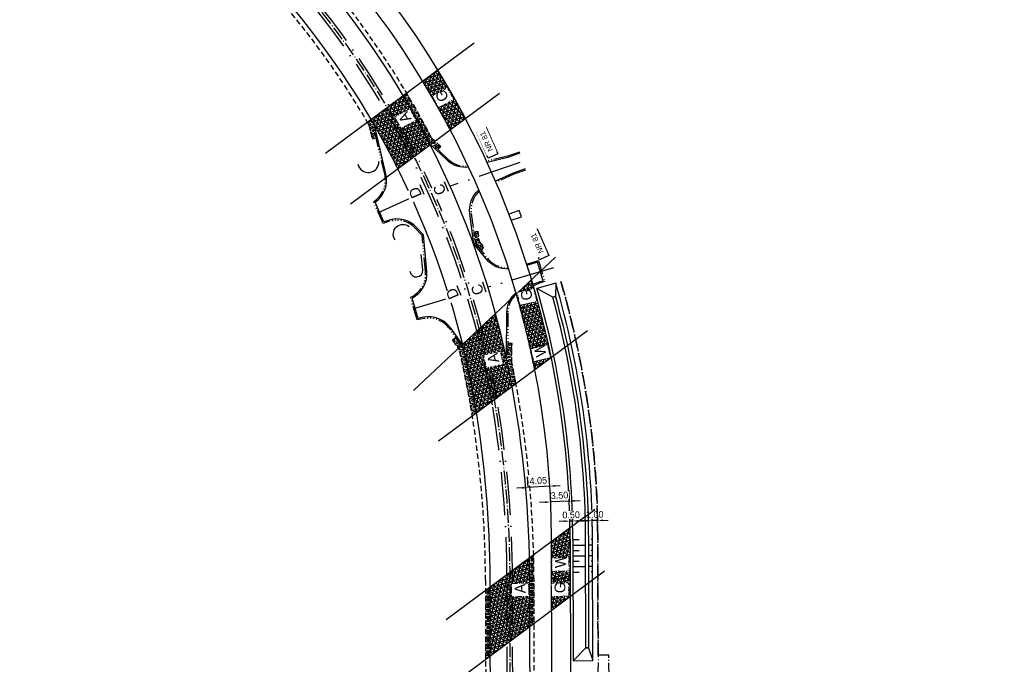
# Model space of a CAD drawing. Header units: metres. Extents: x 121793 to 127505, y 451003 to 453667.
# Tile 5 of 40: x 123385 to 123568, y 451718 to 451838. Entities that reach past the tile are written whole.
import ezdxf

# ---------------------------------------------------------------- set-up
doc = ezdxf.new("R2010")
doc.units = ezdxf.units.M
doc.header["$LTSCALE"] = 4
for name, pattern in [('DASHED2', [0.375, 0.25, -0.125]), ('ONTWERPAS', [3, 2, -0.5, 0, -0.5]), ('ontwerpbestand sloot WK$0$STREEP-PUNT', [0.89, 0.65, -0.1, 0.04, -0.1]), ('STIPPELFIJN', [0.375, 0.25, -0.125]), ('STREEP-4X-PUNT', [1.31, 0.65, -0.1, 0.04, -0.1, 0.04, -0.1, 0.04, -0.1, 0.04, -0.1])]:
    doc.linetypes.add(name, pattern=pattern)
for name, color, linetype in [('A-NW-SCHEIDING-LIJN', 2, 'DASHED2'), ('WEG-AS-ONTWERP', 2, 'ONTWERPAS'), ('WEG-AS-ONTWERP RIJBAAN HART', 3, 'ontwerpbestand sloot WK$0$STREEP-PUNT'), ('WEG-NW-ARCERING18', 1, 'Continuous'), ('WEG-NW-AS-ONTWERP INRITTEN', 2, 'ONTWERPAS'), ('WEG-NW-BAND-10_20', 7, 'STREEP-4X-PUNT'), ('WEG-NW-BERM', 3, 'Continuous'), ('WEG-NW-BERMVERHARDING', 1, 'Continuous'), ('WEG-NW-VERHARDEBERM', 42, 'STIPPELFIJN'), ('WEG-NW-VERHARDING', 42, 'Continuous'), ('WEG-NW-VERHARDINGSTYPE', 2, 'Continuous'), ('WEG-NW-WATERGANG', 5, 'Continuous'), ('WEG-XX-BEMATING25', 7, 'Continuous'), ('WEG-XX-HUISNUMMER INRIT', 7, 'Continuous'), ('WEG-XX-HULPLIJNEN', 40, 'Continuous')]:
    doc.layers.add(name, color=color, linetype=linetype)
doc.layers.add('WEG-NW-AANKOOPGRENS NIET PRINTEN', color=7, linetype='ontwerpbestand sloot WK$0$STREEP-PUNT', plot=False)
doc.styles.add('ontwerpbestand sloot WK$0$50MM-500', font='provutr.shx', dxfattribs={"height": 2.5})
doc.styles.add('ontwerpbestand sloot WK$0$DIMENSIE', font='provutr.shx')
doc.dimstyles.new('ontwerpbestand sloot WK$0$WVV500', dxfattribs={"dimtxt": 1.25, "dimasz": 1, "dimexe": 0, "dimexo": 2, "dimgap": 0.5, "dimtad": 1, "dimzin": 0, "dimdsep": 46, "dimtxsty": 'ontwerpbestand sloot WK$0$DIMENSIE', "dimcen": 0, "dimdle": 1.25, "dimclrd": 256, "dimclre": 256, "dimclrt": 256, "dimaunit": 2, "dimadec": 0, "dimazin": 0, "dimtfac": 1, "dimtdec": 3, "dimtix": 1, "dimtmove": 2, "dimatfit": 3, "dimfxl": 0, "dimtolj": 1, "dimtzin": 0, "dimarcsym": 0})

# ---------------------------------------------------------------- blocks, each defined once
blk = doc.blocks.new('*D20')
at = {"layer": 'WEG-XX-BEMATING25', "linetype": 'Continuous', "lineweight": -2, "transparency": 16777216}
for p, q in [((123490.55, 451744.96), (123489.55, 451744.93)), ((123492.55, 451745), (123491.55, 451744.98)), ((123491.59, 451742.98), (123491.55, 451744.98)), ((123492.59, 451743), (123492.55, 451745)), ((123493.54, 451745.02), (123494.54, 451745.04))]:
    blk.add_line(p, q, dxfattribs=at)
at = {"layer": 'WEG-XX-BEMATING25', "linetype": 'Continuous', "transparency": 16777216}
for points in [[(123490.54, 451745.12), (123490.55, 451744.79), (123491.55, 451744.98)], [(123493.54, 451745.19), (123493.55, 451744.86), (123492.55, 451745)]]:
    blk.add_solid(points, dxfattribs=at)
at = {"layer": 'WEG-XX-BEMATING25', "linetype": 'Continuous', "transparency": 16777216, "insert": (123492.02, 451746.11), "char_height": 1.25, "attachment_point": 5, "rotation": 1.2691, "style": 'ontwerpbestand sloot WK$0$DIMENSIE', "bg_fill": 3, "box_fill_scale": 1.1, "bg_fill_color": 256, "bg_fill_true_color": 13158600, "bg_fill_transparency": 0}
blk.add_mtext('\\A1;1.00', dxfattribs=at)
at = {"layer": 'Defpoints', "color": 0, "linetype": 'Continuous', "transparency": 16777216}
for p in [(123491.55, 451744.98), (123491.55, 451744.98), (123492.55, 451745)]:
    blk.add_point(p, dxfattribs=at)
blk = doc.blocks.new('*D21')
at = {"layer": 'WEG-XX-BEMATING25', "linetype": 'Continuous', "lineweight": -2, "transparency": 16777216}
for p, q in [((123487.37, 451746.89), (123487.42, 451744.89)), ((123487.87, 451746.9), (123487.92, 451744.9)), ((123486.42, 451744.86), (123485.42, 451744.84)), ((123487.92, 451744.9), (123487.42, 451744.89)), ((123488.92, 451744.92), (123489.92, 451744.94))]:
    blk.add_line(p, q, dxfattribs=at)
at = {"layer": 'WEG-XX-BEMATING25', "linetype": 'Continuous', "transparency": 16777216}
for points in [[(123486.41, 451745.03), (123486.42, 451744.7), (123487.42, 451744.89)], [(123488.91, 451745.09), (123488.92, 451744.75), (123487.92, 451744.9)]]:
    blk.add_solid(points, dxfattribs=at)
at = {"layer": 'WEG-XX-BEMATING25', "linetype": 'Continuous', "transparency": 16777216, "insert": (123487.64, 451746.03), "char_height": 1.25, "attachment_point": 5, "rotation": 1.2691, "style": 'ontwerpbestand sloot WK$0$DIMENSIE', "bg_fill": 3, "box_fill_scale": 1.1, "bg_fill_color": 256, "bg_fill_true_color": 13158600, "bg_fill_transparency": 0}
blk.add_mtext('\\A1;0.50', dxfattribs=at)
at = {"layer": 'Defpoints', "color": 0, "linetype": 'Continuous', "transparency": 16777216}
for p in [(123487.42, 451744.89), (123487.42, 451744.89), (123487.92, 451744.9)]:
    blk.add_point(p, dxfattribs=at)
blk = doc.blocks.new('*D22')
at = {"layer": 'WEG-XX-BEMATING25', "linetype": 'Continuous', "lineweight": -2, "transparency": 16777216}
for p, q in [((123483.71, 451750.43), (123483.8, 451748.43)), ((123487.21, 451750.59), (123487.29, 451748.59)), ((123482.8, 451748.39), (123481.8, 451748.34)), ((123487.29, 451748.59), (123483.8, 451748.43)), ((123488.29, 451748.63), (123489.29, 451748.68))]:
    blk.add_line(p, q, dxfattribs=at)
at = {"layer": 'WEG-XX-BEMATING25', "linetype": 'Continuous', "transparency": 16777216}
for points in [[(123482.79, 451748.56), (123482.81, 451748.22), (123483.8, 451748.43)], [(123488.29, 451748.8), (123488.3, 451748.47), (123487.29, 451748.59)]]:
    blk.add_solid(points, dxfattribs=at)
at = {"layer": 'WEG-XX-BEMATING25', "linetype": 'Continuous', "transparency": 16777216, "insert": (123485.49, 451749.65), "char_height": 1.25, "attachment_point": 5, "rotation": 2.5354, "style": 'ontwerpbestand sloot WK$0$DIMENSIE', "bg_fill": 3, "box_fill_scale": 1.1, "bg_fill_color": 256, "bg_fill_true_color": 13158600, "bg_fill_transparency": 0}
blk.add_mtext('\\A1;3.50', dxfattribs=at)
at = {"layer": 'Defpoints', "color": 0, "linetype": 'Continuous', "transparency": 16777216}
for p in [(123483.8, 451748.43), (123483.8, 451748.43), (123487.29, 451748.59)]:
    blk.add_point(p, dxfattribs=at)
blk = doc.blocks.new('*D23')
at = {"layer": 'WEG-XX-BEMATING25', "linetype": 'Continuous', "lineweight": -2, "transparency": 16777216}
for p, q in [((123479.48, 451753.1), (123479.6, 451751.1)), ((123483.52, 451753.35), (123483.64, 451751.35)), ((123478.6, 451751.04), (123477.6, 451750.98)), ((123483.64, 451751.35), (123479.6, 451751.1)), ((123484.64, 451751.42), (123485.64, 451751.48))]:
    blk.add_line(p, q, dxfattribs=at)
at = {"layer": 'WEG-XX-BEMATING25', "linetype": 'Continuous', "transparency": 16777216}
for points in [[(123478.59, 451751.21), (123478.61, 451750.88), (123479.6, 451751.1)], [(123484.63, 451751.58), (123484.65, 451751.25), (123483.64, 451751.35)]]:
    blk.add_solid(points, dxfattribs=at)
at = {"layer": 'WEG-XX-BEMATING25', "linetype": 'Continuous', "transparency": 16777216, "insert": (123481.55, 451752.37), "char_height": 1.25, "attachment_point": 5, "rotation": 3.5573, "style": 'ontwerpbestand sloot WK$0$DIMENSIE', "bg_fill": 3, "box_fill_scale": 1.1, "bg_fill_color": 256, "bg_fill_true_color": 13158600, "bg_fill_transparency": 0}
blk.add_mtext('\\A1;4.05', dxfattribs=at)
at = {"layer": 'Defpoints', "color": 0, "linetype": 'Continuous', "transparency": 16777216}
for p in [(123479.6, 451751.1), (123479.6, 451751.1), (123483.64, 451751.35)]:
    blk.add_point(p, dxfattribs=at)

msp = doc.modelspace()

# ---------------------------------------------------------------- hatches: boundary and pattern name
at = {"layer": 'WEG-NW-ARCERING18'}
h = msp.add_hatch(dxfattribs=at)
h.set_pattern_fill('NET3', color=256, scale=0.2, angle=-102.32055, style=0)
h.set_pattern_definition([(257.6794, (123460.0922, 451817.37646), (0.620375, -0.135497), []), (317.6794, (123460.0922, 451817.37646), (0.42753, 0.469512), []), (17.6794, (123460.0922, 451817.37646), (-0.192844, 0.60501), [])])
h.paths.add_polyline_path([(123462.914, 451828.481), (123460.092, 451826.386, -0.0157758), (123465.186, 451817.376), (123468.03, 451819.488, 0.0154411)])
h = msp.add_hatch(dxfattribs=at)
h.set_pattern_fill('NET3', color=256, scale=0.2, angle=-102.32055, style=0)
h.set_pattern_definition([(257.6794, (123450.56006, 451810.1859), (0.620375, -0.135497), []), (317.6794, (123450.56006, 451810.1859), (0.427531, 0.469512), []), (17.6794, (123450.56006, 451810.1859), (-0.192844, 0.60501), [])])
edge = h.paths.add_edge_path()
edge.add_arc((123316.149, 451740.339), 163.242, 27.07504, 30.71305)
edge.add_line((123456.494, 451823.713), (123450.52, 451819.277))
edge.add_arc((123316.115, 451740.318), 155.882, 26.61989, 30.43312, ccw=False)
edge.add_line((123455.474, 451810.164), (123461.502, 451814.64))
h = msp.add_hatch(dxfattribs=at)
h.set_pattern_fill('NET3', color=256, scale=0.2, angle=-102.32055, style=0)
h.set_pattern_definition([(257.6794, (123478.31215, 451772.93716), (0.620375, -0.135497), []), (317.6794, (123478.31215, 451772.93716), (0.427531, 0.469512), []), (17.6794, (123478.31215, 451772.93716), (-0.192844, 0.60501), [])])
edge = h.paths.add_edge_path()
edge.add_line((123480.297, 451789.635), (123477.442, 451786.951))
edge.add_arc((123319.907, 451741.176), 164.05, 11.16333, 16.2025, ccw=False)
edge.add_line((123480.854, 451772.937), (123483.958, 451775.242))
edge.add_arc((123319.907, 451741.176), 167.55, 11.73121, 16.81143)
h = msp.add_hatch(dxfattribs=at)
h.set_pattern_fill('NET3', color=256, scale=0.2, angle=-102.32055, style=0)
h.set_pattern_definition([(257.6794, (123467.84675, 451764.9115), (0.620375, -0.135497), []), (317.6794, (123467.84675, 451764.9115), (0.427531, 0.469512), []), (17.6794, (123467.84675, 451764.9115), (-0.192844, 0.60501), [])])
edge = h.paths.add_edge_path()
edge.add_arc((123320.104, 451741.199), 159.2, 10.37005, 15.35661)
edge.add_line((123473.62, 451783.359), (123467.477, 451777.584))
edge.add_arc((123319.44, 451741.011), 152.488, 9.68637, 13.8772, ccw=False)
edge.add_arc((123276.265, 451733.565), 196.3, 9.18863, 9.70835, ccw=False)
edge.add_line((123470.046, 451764.911), (123476.704, 451769.856))
h = msp.add_hatch(dxfattribs=at)
h.set_pattern_fill('NET3', color=256, scale=0.2, angle=-102.32055, style=0)
h.set_pattern_definition([(257.6794, (123483.9739, 451728.34307), (0.620375, -0.135497), []), (317.6794, (123483.9739, 451728.34307), (0.427531, 0.469512), []), (17.6794, (123483.9739, 451728.34307), (-0.192844, 0.60501), [])])
h.paths.add_polyline_path([(123487.439, 451743.699), (123483.958, 451741.114), (123483.988, 451728.343), (123487.482, 451730.938)])
h = msp.add_hatch(dxfattribs=at)
h.set_pattern_fill('NET3', color=256, scale=0.2, angle=-102.32055, style=0)
h.set_pattern_definition([(257.6794, (123472.56737, 451719.8807), (0.620375, -0.135497), []), (317.6794, (123472.56737, 451719.8807), (0.427531, 0.469512), []), (17.6794, (123472.56737, 451719.8807), (-0.192844, 0.60501), [])])
h.paths.add_polyline_path([(123479.965, 451733.962, 0.0051057), (123479.914, 451738.111), (123472.567, 451732.655), (123472.592, 451719.881), (123479.982, 451725.368)])
at = {"layer": 'WEG-NW-BERMVERHARDING'}
h = msp.add_hatch(dxfattribs=at)
h.set_pattern_fill('BOX', color=256, scale=0.05, angle=119.33504, style=0)
h.set_pattern_definition([(209.335, (123449.874, 451815.7044), (0.6222, -1.10715), []), (209.335, (123449.7184, 451815.9812), (0.6222, -1.10715), []), (119.335, (123449.874, 451815.7044), (-1.10715, -0.6222), [-0.3175, 0.3175]), (119.335, (123449.5971, 451815.5488), (-1.10715, -0.6222), [-0.3175, 0.3175]), (119.335, (123449.3204, 451815.3933), (-1.10715, -0.6222), [0.3175, -0.3175]), (119.335, (123449.0436, 451815.2377), (-1.10715, -0.6222), [0.3175, -0.3175]), (209.335, (123449.5628, 451816.258), (0.6222, -1.10715), [0.3175, -0.3175]), (209.335, (123449.4073, 451816.5347), (0.6222, -1.10715), [0.3175, -0.3175])])
h.paths.add_polyline_path([(123450.846, 451818.719, 0.0010372), (123450.52, 451819.277), (123449.874, 451818.797, -0.0007039), (123450.094, 451818.42), (123450.725, 451815.704), (123451.504, 451815.885)])
h = msp.add_hatch(dxfattribs=at)
h.set_pattern_fill('BOX', color=256, scale=0.05, angle=119.33504, style=0)
h.set_pattern_definition([(209.335, (123469.5627, 451794.9552), (0.6222, -1.10715), []), (209.335, (123469.4072, 451795.232), (0.6222, -1.10715), []), (119.335, (123469.5627, 451794.9552), (-1.10715, -0.6222), [-0.3175, 0.3175]), (119.335, (123469.286, 451794.7997), (-1.10715, -0.6222), [-0.3175, 0.3175]), (119.335, (123469.0092, 451794.6441), (-1.10715, -0.6222), [0.3175, -0.3175]), (119.335, (123468.7324, 451794.4886), (-1.10715, -0.6222), [0.3175, -0.3175]), (209.335, (123469.2516, 451795.5088), (0.6222, -1.10715), [0.3175, -0.3175]), (209.335, (123469.0961, 451795.7856), (0.6222, -1.10715), [0.3175, -0.3175])])
h.paths.add_polyline_path([(123470.61, 451796.672), (123470.356, 451798.59), (123469.563, 451798.485), (123469.847, 451796.341), (123470.985, 451794.955), (123471.423, 451795.682)])
h = msp.add_hatch(dxfattribs=at)
h.set_pattern_fill('BOX', color=256, scale=0.05, angle=101.30724, style=0)
h.set_pattern_definition([(191.307, (123465.6241, 451764.3739), (0.24901, -1.24535), []), (191.307, (123465.5618, 451764.6852), (0.24901, -1.24535), []), (101.307, (123465.6241, 451764.3739), (-1.24535, -0.24901), [-0.3175, 0.3175]), (101.307, (123465.3128, 451764.3117), (-1.24535, -0.24901), [-0.3175, 0.3175]), (101.307, (123465.0014, 451764.2494), (-1.24535, -0.24901), [0.3175, -0.3175]), (101.307, (123464.6901, 451764.1872), (-1.24535, -0.24901), [0.3175, -0.3175]), (191.307, (123465.4996, 451764.9966), (0.24901, -1.24535), [0.3175, -0.3175]), (191.307, (123465.4373, 451765.3079), (0.24901, -1.24535), [0.3175, -0.3175])])
h.paths.add_polyline_path([(123467.843, 451776.067), (123467.143, 451775.547, -0.0148292), (123468.966, 451766.533, -0.0027981), (123469.322, 451764.374), (123470.046, 451764.911, 0.0022677), (123469.754, 451766.668, 0.015386)])
h.paths.add_polyline_path([(123466.278, 451778.858), (123465.624, 451778.397), (123466.894, 451776.599, -0.0017419), (123467.143, 451775.547), (123467.843, 451776.067, 0.0014312), (123467.635, 451776.935)])
h = msp.add_hatch(dxfattribs=at)
h.set_pattern_fill('BOX', color=256, scale=0.05, angle=101.30724, style=0)
h.paths.add_polyline_path([(123476.68, 451777.793), (123475.88, 451777.798), (123475.853, 451774.14, -0.0056104), (123476.572, 451770.548, -0.0008708), (123476.699, 451769.852), (123477.415, 451770.384, 0.0003878), (123477.358, 451770.695, 0.0054801), (123476.654, 451774.221)])
h = msp.add_hatch(dxfattribs=at)
h.set_pattern_fill('BOX', color=256, scale=0.05, angle=90.11149, style=0)
h.set_pattern_definition([(180.111, (123479.9144, 451725.3682), (0.00247, -1.27), []), (180.111, (123479.9138, 451725.6857), (0.00247, -1.27), []), (90.111, (123479.9144, 451725.3682), (-1.27, -0.00247), [-0.3175, 0.3175]), (90.111, (123479.5969, 451725.3675), (-1.27, -0.00247), [-0.3175, 0.3175]), (90.111, (123479.2794, 451725.3669), (-1.27, -0.00247), [0.3175, -0.3175]), (90.111, (123478.9619, 451725.3663), (-1.27, -0.00247), [0.3175, -0.3175]), (180.111, (123479.9132, 451726.0032), (0.00247, -1.27), [0.3175, -0.3175]), (180.111, (123479.9125, 451726.3207), (0.00247, -1.27), [0.3175, -0.3175])])
h.paths.add_polyline_path([(123480.765, 451733.963, 0.0057996), (123480.701, 451738.695), (123479.914, 451738.111, -0.0051057), (123479.965, 451733.962), (123479.982, 451725.368), (123480.78, 451725.961)])
h = msp.add_hatch(dxfattribs=at)
h.set_pattern_fill('BOX', color=256, scale=0.05, angle=90.11149, style=0)
h.set_pattern_definition([(180.111, (123471.7685, 451719.2875), (0.00247, -1.27), []), (180.111, (123471.7679, 451719.605), (0.00247, -1.27), []), (90.111, (123471.7685, 451719.2875), (-1.27, -0.00247), [-0.3175, 0.3175]), (90.111, (123471.451, 451719.2868), (-1.27, -0.00247), [-0.3175, 0.3175]), (90.111, (123471.1335, 451719.2862), (-1.27, -0.00247), [0.3175, -0.3175]), (90.111, (123470.816, 451719.2856), (-1.27, -0.00247), [0.3175, -0.3175]), (180.111, (123471.7673, 451719.9225), (0.00247, -1.27), [0.3175, -0.3175]), (180.111, (123471.7667, 451720.24), (0.00247, -1.27), [0.3175, -0.3175])])
h.paths.add_polyline_path([(123472.567, 451732.655), (123471.769, 451732.062), (123471.793, 451719.287), (123472.592, 451719.881)])

# ---------------------------------------------------------------- linework, layer by layer
at = {"layer": 'A-NW-SCHEIDING-LIJN', "flags": 128}
msp.add_lwpolyline([(123483.974, 451734.263), (123487.474, 451734.271)], dxfattribs=at)
at = {"layer": 'WEG-AS-ONTWERP'}
msp.add_lwpolyline([(123476.016, 451604.715), (123475.765, 451733.953), (123475.765, 451733.913, 0.0408338), (123473.043, 451766.411, 0.1581289), (123427.847, 451853.557), (123384.73, 451896.374, -0.1083939), (123343.886, 451959.636), (123321.029, 452020.934, 0.073906), (123278.397, 452098.152), (123207.303, 452191.285, 0.1323783), (123135.113, 452246.801), (123064.844, 452275.878, -0.1071021), (122995.206, 452324.109), (122947.423, 452375.229)], format="xyb", dxfattribs=at)
at = {"layer": 'WEG-AS-ONTWERP RIJBAAN HART', "flags": 128}
msp.add_lwpolyline([(122947.766, 452375.594), (122995.497, 452324.53, 0.1071021), (123065.136, 452276.299), (123135.429, 452247.212, -0.1323783), (123207.619, 452191.695), (123278.839, 452098.397, -0.073906), (123321.472, 452021.178), (123344.316, 451959.913, 0.1083715), (123385.082, 451896.729), (123428.199, 451853.912, -0.1566035), (123473.363, 451767.473, -0.0423404), (123476.265, 451733.954), (123476.516, 451604.716)], format="xyb", dxfattribs=at)
at = {"layer": 'WEG-NW-AS-ONTWERP INRITTEN'}
for points in [[(123478.108, 451811.34), (123465.221, 451806.935)], [(123451.908, 451802.048), (123458.053, 451804.833)], [(123458.476, 451784.258), (123465.081, 451786.25)]]:
    msp.add_lwpolyline(points, dxfattribs=at)
at = {"layer": 'WEG-NW-BAND-10_20'}
for points in [[(123467.635, 451776.935), (123465.133, 451780.481, 0.297519), (123460.306, 451782.396), (123459.109, 451782.153), (123457.847, 451786.351, 0.3225179), (123460.646, 451791.145), (123460.006, 451797.816), (123458.814, 451799.103, 0.297519), (123453.776, 451800.363), (123452.807, 451800.027), (123451.01, 451804.067, 0.3171079), (123453.071, 451809.139), (123450.846, 451818.719)], [(123468.508, 451810.676, -0.2152859), (123464.809, 451811.941), (123461.101, 451815.419)], [(123478.056, 451813.264), (123475.864, 451812.512), (123471.954, 451811.567, -0.2528127)], [(123479.21, 451809.902), (123477.008, 451809.134), (123473.706, 451807.653, 0.3316867)], [(123470.608, 451805.998, 0.2446324), (123469.113, 451801.875), (123469.847, 451796.341), (123472.123, 451793.57, 0.2325695), (123475.939, 451791.836)], [(123479.394, 451792.528), (123479.577, 451792.564), (123481.563, 451793.141), (123482.761, 451789.258), (123482.086, 451789.069), (123480.638, 451788.49, 0.3047114)], [(123477.448, 451786.928, 0.2073626), (123475.921, 451783.473), (123475.853, 451774.14)]]:
    msp.add_lwpolyline(points, format="xyb", dxfattribs=at)
at = {"layer": 'WEG-NW-BERM'}
for p, q in [((123487.957, 451741.563), (123488.009, 451719.026)), ((123487.957, 451741.45), (123489.138, 451741.453)), ((123491.586, 451741.459), (123491.353, 451741.458)), ((123487.96, 451740.45), (123490.34, 451740.456)), ((123487.962, 451739.45), (123489.143, 451739.453)), ((123491.59, 451740.459), (123490.841, 451740.456)), ((123491.593, 451739.459), (123491.358, 451739.458)), ((123487.964, 451738.45), (123490.344, 451738.456)), ((123487.967, 451737.45), (123489.147, 451737.453)), ((123491.596, 451738.459), (123490.846, 451738.456)), ((123491.599, 451737.459), (123491.364, 451737.458)), ((123487.969, 451736.45), (123490.349, 451736.456)), ((123487.971, 451735.45), (123489.152, 451735.453)), ((123491.602, 451736.459), (123490.85, 451736.456)), ((123491.605, 451735.459), (123491.369, 451735.458)), ((123490.384, 451721.412), (123490.884, 451721.413))]:
    msp.add_line(p, q, dxfattribs=at)
msp.add_lwpolyline([(123448.111, 451810.995, 0.9044069), (123452.007, 451811.511)], format="xyb", dxfattribs=at)
at = {"layer": 'WEG-NW-BERM', "flags": 128}
for points in [[(123454.993, 451797.016, -0.8731152), (123457.633, 451799.446, -1.2143367)], [(123457.747, 451791.168, 0.9767613), (123460.154, 451791.426), (123459.841, 451794.301)], [(123491.639, 451719.034), (123491.587, 451741.572, 0.0701035), (123484.794, 451788.994)]]:
    msp.add_lwpolyline(points, format="xyb", dxfattribs=at)
for points in [[(123484.794, 451788.994), (123481.307, 451787.983)], [(123484.794, 451788.994), (123484.72, 451786.494), (123484.24, 451786.355), (123481.307, 451787.983)], [(123488.016, 451719.026), (123490.384, 451721.412)], [(123490.884, 451721.413), (123491.639, 451719.034)], [(123488.009, 451719.026), (123491.639, 451719.034)]]:
    msp.add_lwpolyline(points, dxfattribs=at)
at = {"layer": 'WEG-NW-BERM'}
msp.add_arc((123319.908, 451741.176), 168.05, 0.13208, 16.17238, dxfattribs=at)
at = {"layer": 'WEG-NW-VERHARDEBERM'}
for points in [[(123388.861, 451886.576), (123388.507, 451885.859), (123390.768, 451884.741), (123425.032, 451850.715, -0.0661861), (123450.094, 451818.42), (123450.725, 451815.704), (123451.504, 451815.885)], [(123462.924, 451813.709), (123463.471, 451814.292), (123461.748, 451815.909, 0.0779084), (123431.638, 451856.839), (123429.426, 451859.035), (123427.967, 451861.611), (123427.271, 451861.217)], [(123466.278, 451778.858), (123465.624, 451778.397), (123466.894, 451776.599, -0.0165714), (123468.966, 451766.533, -0.0418987), (123471.765, 451733.946), (123472.016, 451604.707), (123472.816, 451604.709)], [(123480.216, 451604.72), (123481.016, 451604.725), (123480.765, 451733.963, 0.0453005), (123477.358, 451770.695, 0.0054801), (123476.654, 451774.221), (123476.68, 451777.793), (123475.88, 451777.798)]]:
    msp.add_lwpolyline(points, format="xyb", dxfattribs=at)
msp.add_lwpolyline([(123469.563, 451798.485), (123470.356, 451798.59), (123470.61, 451796.672), (123471.423, 451795.682), (123470.985, 451794.955)], dxfattribs=at)
at = {"layer": 'WEG-NW-VERHARDING'}
msp.add_line((123487.457, 451741.562), (123488.512, 451283.791), dxfattribs=at)
for points in [[(123480.216, 451604.72), (123479.965, 451733.962, 0.045299), (123476.572, 451770.548, 0.1520632), (123431.074, 451856.271), (123387.611, 451899.432, -0.1084152), (123347.811, 451961.132), (123324.939, 452022.471, 0.073906), (123281.78, 452100.642), (123210.56, 452193.94, 0.1323783), (123136.843, 452250.631), (123066.55, 452279.718, -0.1071021), (122998.2, 452327.057), (122950.306, 452378.295)], [(122945.044, 452372.701), (122949.565, 452368.179, -0.005589), (122952.654, 452364.947), (122992.794, 452322.003, 0.1071021), (123063.721, 452272.88), (123134.014, 452243.793, -0.1323783), (123204.678, 452189.45), (123275.898, 452096.152, -0.073906), (123318.005, 452019.886), (123340.85, 451958.621, 0.1082382), (123382.475, 451894.104), (123425.595, 451851.283, -0.1568373), (123469.754, 451766.668, -0.0418987), (123472.565, 451733.947), (123472.816, 451604.709)], [(123467.474, 451777.597), (123465.337, 451780.625, 0.297519), (123460.256, 451782.641), (123459.282, 451782.443), (123458.149, 451786.217, 0.3103663), (123460.894, 451791.168), (123460.247, 451797.924), (123458.998, 451799.272, 0.297519), (123453.694, 451800.599), (123452.942, 451800.339), (123451.323, 451803.977, 0.3052947), (123453.314, 451809.196), (123451.275, 451817.977)], [(123468.62, 451810.437, -0.2199309), (123464.638, 451811.758), (123461.442, 451814.756)], [(123478.137, 451813.027), (123475.934, 451812.271), (123472.061, 451811.336, -0.2528127)], [(123476.915, 451809.366), (123473.606, 451807.882, 0.3316867)], [(123476.019, 451791.589, -0.2363892), (123471.929, 451793.411), (123469.609, 451796.237), (123468.865, 451801.842, -0.2492516), (123470.503, 451806.24, 0.2492516)], [(123479.636, 451792.321), (123479.471, 451792.288, -0.2765253)], [(123482.006, 451789.306), (123480.567, 451788.73, 0.3047114)], [(123477.371, 451787.195, 0.2138266), (123475.671, 451783.475), (123475.611, 451775.264)]]:
    msp.add_lwpolyline(points, format="xyb", dxfattribs=at)
for points in [[(123479.128, 451810.138), (123476.915, 451809.366)], [(123481.396, 451792.834), (123479.636, 451792.321)], [(123482.006, 451789.306), (123482.446, 451789.429)]]:
    msp.add_lwpolyline(points, dxfattribs=at)
at = {"layer": 'WEG-NW-VERHARDING', "flags": 128}
for points in [[(123476.547, 451800.65), (123478.446, 451801.283), (123478.007, 451802.428), (123476.121, 451801.759)], [(123482.006, 451789.306), (123482.446, 451789.429), (123481.397, 451792.833), (123479.476, 451792.274)]]:
    msp.add_lwpolyline(points, dxfattribs=at)
at = {"layer": 'WEG-NW-VERHARDING'}
msp.add_arc((123319.908, 451741.176), 167.55, 0.13208, 45.1998, dxfattribs=at)
at = {"layer": 'WEG-XX-HUISNUMMER INRIT'}
for points in [[(123470.071, 451817.116), (123471.84, 451817.905), (123474.054, 451812.946), (123472.279, 451812.154), (123470.071, 451817.116)], [(123479.553, 451798.276), (123481.322, 451799.065), (123483.535, 451794.106), (123481.761, 451793.314), (123479.553, 451798.276)]]:
    msp.add_lwpolyline(points, dxfattribs=at)
at = {"layer": 'WEG-XX-HULPLIJNEN', "flags": 128}
for points in [[(123442.104, 451813.027), (123469.689, 451833.512)], [(123446.753, 451803.688), (123474.337, 451824.172)], [(123463.067, 451759.728), (123490.651, 451780.213)], [(123466.241, 451715.164), (123493.826, 451735.649)]]:
    msp.add_lwpolyline(points, dxfattribs=at)

# ---------------------------------------------------------------- next in the draw order: texts
at = {"layer": 'WEG-XX-HUISNUMMER INRIT', "insert": (123481.674, 451794.356), "char_height": 1, "width": 4.55935, "attachment_point": 1, "rotation": 114.0549, "style": 'ontwerpbestand sloot WK$0$50MM-500', "bg_fill": 2}
msp.add_mtext('NR 81', dxfattribs=at)

# ---------------------------------------------------------------- next in the draw order: dimensions: what is measured, and where the dimension line sits
at = {"layer": 'WEG-XX-BEMATING25', "linetype": 'Continuous'}
for p1, p2, picture, middle in [((123487.293, 451748.588), (123483.797, 451748.433), '*D22', (123485.495, 451749.651)), ((123492.545, 451745), (123491.545, 451744.977), '*D20', (123492.02, 451746.114))]:
    dim = msp.add_aligned_dim(p1=p1, p2=p2, distance=0, dimstyle='ontwerpbestand sloot WK$0$WVV500', override={"dimtfill": 1}, dxfattribs=at)
    dim.commit()
    dim.dimension.update_dxf_attribs({"geometry": picture, "text_midpoint": middle})

# ---------------------------------------------------------------- next in the draw order: linework, layer by layer
at = {"layer": 'WEG-XX-HULPLIJNEN', "flags": 128}
msp.add_lwpolyline([(123458.418, 451769.068), (123484.727, 451793.8)], dxfattribs=at)

# ---------------------------------------------------------------- next in the draw order: dimensions: what is measured, and where the dimension line sits
at = {"layer": 'WEG-XX-BEMATING25', "linetype": 'Continuous'}
for p1, p2, picture, middle in [((123483.641, 451751.355), (123479.599, 451751.103), '*D23', (123481.549, 451752.369)), ((123487.916, 451744.898), (123487.416, 451744.887), '*D21', (123487.641, 451746.034))]:
    dim = msp.add_aligned_dim(p1=p1, p2=p2, distance=0, dimstyle='ontwerpbestand sloot WK$0$WVV500', override={"dimtfill": 1}, dxfattribs=at)
    dim.commit()
    dim.dimension.update_dxf_attribs({"geometry": picture, "text_midpoint": middle})

# ---------------------------------------------------------------- next in the draw order: linework, layer by layer
at = {"layer": 'WEG-AS-ONTWERP'}
msp.add_lwpolyline([(123477.016, 451604.717), (123476.765, 451733.955, 0.0422355), (123473.855, 451767.558, 0.1557662), (123428.925, 451853.895), (123385.434, 451897.084, -0.1084152), (123344.774, 451960.117), (123321.914, 452021.423, 0.073906), (123279.282, 452098.641), (123207.935, 452192.106, 0.1323783), (123135.744, 452247.622), (123065.427, 452276.719, -0.1071021), (122995.788, 452324.951), (122948.11, 452375.959)], format="xyb", dxfattribs=at)
at = {"layer": 'WEG-NW-AANKOOPGRENS NIET PRINTEN', "flags": 128}
msp.add_lwpolyline([(123485.754, 451789.272, -0.0701035), (123492.587, 451741.574), (123492.639, 451719.037), (123492.574, 451717.037), (123492.915, 451568.921)], format="xyb", dxfattribs=at)
at = {"layer": 'WEG-NW-AANKOOPGRENS NIET PRINTEN'}
msp.add_lwpolyline([(123567.649, 451104.689), (123567.967, 451105.003, -0.1163218), (123507.094, 451205.672), (123504.377, 451213.478, -0.0719358), (123494.212, 451283.803), (123494.119, 451324.458), (123495.466, 451334.462), (123495.4, 451363.087), (123495.61, 451363.088), (123495.347, 451476.757), (123495.45, 451484.318), (123495.27, 451562.318), (123494.965, 451568.926), (123494.907, 451594.187), (123494.907, 451594.188), (123494.707, 451698.222), (123494.657, 451720.041), (123492.637, 451720.037), (123492.587, 451741.574, 0.0701035), (123485.754, 451789.272)], format="xyb", dxfattribs=at)
at = {"layer": 'WEG-NW-WATERGANG', "flags": 128}
msp.add_lwpolyline([(123484.72, 451786.494, -0.0666062), (123490.837, 451741.57), (123490.884, 451721.413), (123490.384, 451721.412), (123490.337, 451741.569, 0.0665959), (123484.24, 451786.355), (123484.72, 451786.494)], format="xyb", dxfattribs=at)
at = {"layer": 'WEG-XX-HULPLIJNEN', "flags": 128}
msp.add_lwpolyline([(123464.464, 451726.637), (123492.049, 451747.122)], dxfattribs=at)

# ---------------------------------------------------------------- next in the draw order: texts
at = {"layer": 'WEG-XX-HUISNUMMER INRIT', "insert": (123472.262, 451813.227), "char_height": 1, "width": 4.44391, "attachment_point": 1, "rotation": 114.0549, "style": 'ontwerpbestand sloot WK$0$50MM-500', "bg_fill": 2}
msp.add_mtext('NR 81', dxfattribs=at)

# ---------------------------------------------------------------- next in the draw order: linework, layer by layer
at = {"layer": 'WEG-NW-VERHARDING'}
msp.add_lwpolyline([(123328.675, 452024.428), (123351.353, 451963.393, 0.1087069), (123391.141, 451901.634), (123435.503, 451857.581, -0.1992196), (123483.957, 451741.554), (123485.012, 451283.783, 0.2079885)], format="xyb", dxfattribs=at)

# ---------------------------------------------------------------- next in the draw order: texts
at = {"layer": 'WEG-NW-AS-ONTWERP INRITTEN', "char_height": 2, "width": 1.28013, "attachment_point": 1, "rotation": 113.15126, "style": 'ontwerpbestand sloot WK$0$50MM-500', "bg_fill": 3, "box_fill_scale": 1.25, "bg_fill_color": 256, "bg_fill_transparency": 0}
for s, insert in [('{\\LC}', (123462.7, 451805.03)), ('{\\LD}', (123465.071, 451785.744))]:
    msp.add_mtext(s, dxfattribs=dict(at, insert=insert))
at = {"layer": 'WEG-NW-VERHARDINGSTYPE', "char_height": 2, "width": 1.28013, "attachment_point": 1, "style": 'ontwerpbestand sloot WK$0$50MM-500', "bg_fill": 3, "box_fill_scale": 1.25, "bg_fill_color": 256, "bg_fill_transparency": 0}
for s, insert, rotation in [('G', (123463.301, 451822.279), 118.65248), ('A', (123456.339, 451818.419), 118.65248), ('G', (123478.63, 451785.565), 103.48071), ('W', (123481.163, 451775.128), 103.48071), ('A', (123472.392, 451773.97), 102.63752), ('W', (123484.673, 451736.176), 91.65808), ('A', (123477.2, 451731.464), 91.65808), ('G', (123484.606, 451731.501), 91.65808)]:
    msp.add_mtext(s, dxfattribs=dict(at, insert=insert, rotation=rotation))

# ---------------------------------------------------------------- next in the draw order: hatches: boundary and pattern name
at = {"layer": 'WEG-NW-BERMVERHARDING'}
h = msp.add_hatch(dxfattribs=at)
h.set_pattern_fill('BOX', color=256, scale=0.05, angle=119.335037, style=0)
h.paths.add_polyline_path([(123457.14, 451824.193), (123456.494, 451823.713, -0.0145334), (123461.101, 451815.419), (123461.741, 451814.818), (123462.394, 451815.303), (123461.748, 451815.909, 0.0144499)])
h.paths.add_polyline_path([(123462.394, 451815.303), (123461.741, 451814.818), (123462.924, 451813.709), (123463.471, 451814.292)])

# ---------------------------------------------------------------- next in the draw order: linework, layer by layer
at = {"layer": 'A-NW-SCHEIDING-LIJN', "flags": 128}
msp.add_lwpolyline([(123478.164, 451784.388), (123481.54, 451785.31)], dxfattribs=at)
at = {"layer": 'WEG-NW-AS-ONTWERP INRITTEN'}
msp.add_lwpolyline([(123484.346, 451791.803), (123472.227, 451788.211)], dxfattribs=at)

# ---------------------------------------------------------------- next in the draw order: texts
at = {"layer": 'WEG-NW-AS-ONTWERP INRITTEN', "insert": (123458.177, 451804.463), "char_height": 2, "width": 1.28013, "attachment_point": 1, "rotation": 113.15126, "style": 'ontwerpbestand sloot WK$0$50MM-500', "bg_fill": 3, "box_fill_scale": 1.25, "bg_fill_color": 256, "bg_fill_transparency": 0}
msp.add_mtext('{\\LD}', dxfattribs=at)

# ---------------------------------------------------------------- next in the draw order: texts
at = {"layer": 'WEG-NW-AS-ONTWERP INRITTEN', "insert": (123469.654, 451786.512), "char_height": 2, "width": 1.28013, "attachment_point": 1, "rotation": 109.97391, "style": 'ontwerpbestand sloot WK$0$50MM-500', "bg_fill": 3, "box_fill_scale": 1.25, "bg_fill_color": 256, "bg_fill_transparency": 0}
msp.add_mtext('{\\LC}', dxfattribs=at)

doc.saveas('drawing.dxf')
